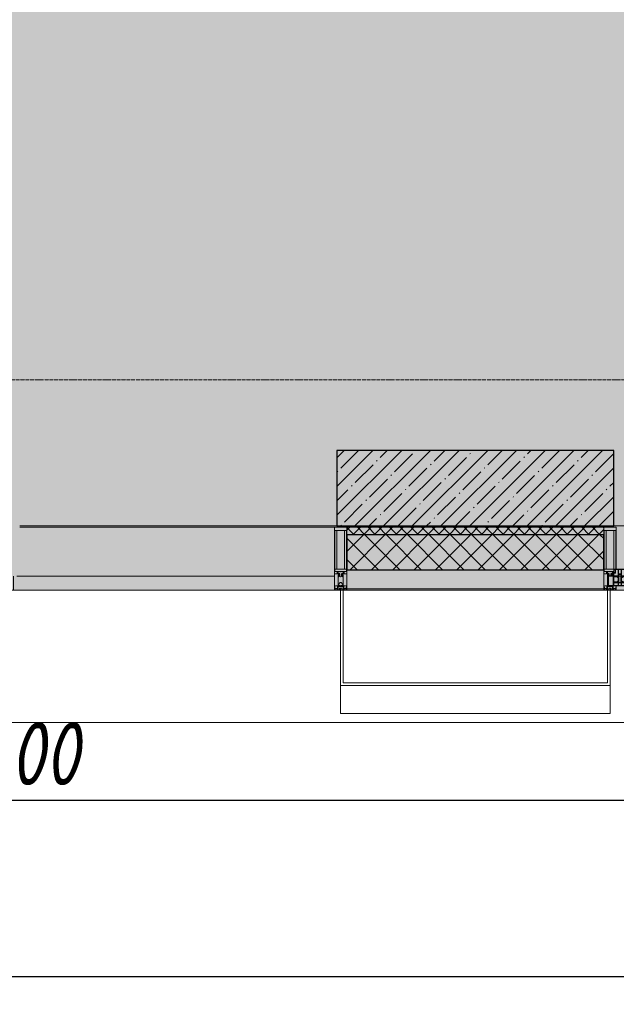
# Model space of a CAD drawing. Header units: millimetres. Extents: x -88210283 to 7466349, y -86687 to 22351.
# Tile 43 of 256: x 65368 to 67738, y -51379 to -47468. Entities that reach past the tile are written whole.
import ezdxf

# ---------------------------------------------------------------- set-up
doc = ezdxf.new("R2010")
doc.units = ezdxf.units.MM
doc.linetypes.add('-D1-02х01', pattern=[3, 2, -1])
doc.linetypes.add('-D1d1-15x02', pattern=[19, 15, -2, 0, -2])
doc.layers.get('Defpoints').update_dxf_attribs({"color": 31})
for name, color, linetype, lineweight in [('_0', 7, 'Continuous', 13), ('A-200-M_WALL', 7, 'Continuous', 5), ('A-200-M_WALL_PAT', 7, 'Continuous', 5), ('A-214-M_CURT_WALL', 7, 'Continuous', 5), ('A-215-M_CURT_PANEL', 7, 'Continuous', 5), ('A-230-M_FLOOR', 7, 'Continuous', 5), ('A-280-M_COLUMN', 7, 'Continuous', 5), ('A-314-M_WINDOW', 7, 'Continuous', 5), ('S-280-M_COLUMN', 7, 'Continuous', 5), ('Z-060-M_DETAIL', 7, 'Continuous', 5), ('Ограждение', 7, 'Continuous', 5), ('Оси', 7, 'Continuous', 5), ('Поручни', 7, 'Continuous', 5)]:
    doc.layers.add(name, color=color, linetype=linetype, lineweight=lineweight)
doc.styles.add('fl_iso paper', font='isocpeur.ttf', dxfattribs={"width": 0.8, "oblique": 10})
doc.dimstyles.new('In tre 1_100', dxfattribs={"dimscale": 100, "dimtxt": 2.5, "dimasz": 2, "dimexe": 1, "dimexo": 0.7, "dimgap": 0.6, "dimtad": 1, "dimdec": 0, "dimrnd": 5, "dimzin": 0, "dimdsep": 46, "dimtxsty": 'fl_iso paper', "dimblk": 'ARCHTICK', "dimcen": 0, "dimdle": 1, "dimadec": 0, "dimazin": 0, "dimtfac": 1, "dimtdec": 0, "dimtofl": 0, "dimtmove": 1, "dimatfit": 3, "dimldrblk": 'DOT', "dimfxl": 40, "dimtfillclr": 256, "dimtolj": 1, "dimtzin": 0, "dimarcsym": 1})

# ---------------------------------------------------------------- blocks, each defined once
blk = doc.blocks.new('A_PAN_Створка - 383мм-V2-50_AS_Plan_15')
at = {"layer": 'A-215-M_CURT_PANEL'}
h = blk.add_hatch(dxfattribs=at)
h.set_pattern_fill('FP_4', color=256, style=0, pattern_type=2)
h.set_pattern_definition([(225, (31700, -754.981), (14.142136, -14.142136), []), (315, (31700, -754.981), (14.142136, 14.142136), [])])
h.paths.add_polyline_path([(-54.5, -31.8), (-54.9, -34.1), (-57.2, -36.4), (-57.2, -60.8), (-54.6, -63.4), (-53.6, -82.7), (54.6, -81.8), (54.6, -63.4), (57.2, -60.8), (57.2, -36.4), (54.9, -34.1), (54.5, -31.8)])
at = {"layer": 'A-314-M_WINDOW'}
for p, q in [((-67.9, -17), (-171, -17)), ((-171, -17), (-171, -57)), ((-171, -18.5), (-153.5, -18.5)), ((-153.5, -18.5), (-152, -20)), ((-152, -20), (-152, -73.5)), ((-150.5, -17), (-150.5, -29.4)), ((-132.4, -18.6), (-150.5, -18.6)), ((-150.5, -29.4), (-132.4, -29.4)), ((-150.5, -33.6), (-150.5, -68)), ((-136.3, -33.6), (-150.5, -33.6)), ((-137.2, -31), (-135.8, -35)), ((-132.5, -31), (-137.2, -31)), ((-132.1, -36.8), (-135.8, -35)), ((-132.5, -31.9), (-133.4, -33.7)), ((-133.4, -33.7), (-130.1, -35.3)), ((-132.5, -31.9), (-132.5, -31)), ((-132.4, -29.4), (-132.4, -18.6)), ((-132.1, -49), (-132.1, -36.8)), ((-131, -18.2), (-131, -29.5)), ((-120.8, -18.2), (-131, -18.2)), ((-131, -29.5), (-120.8, -29.5)), ((-131, -30.9), (-131, -33)), ((-120.8, -30.9), (-131, -30.9)), ((-129.4, -34.6), (-131, -33)), ((-130.1, -35.3), (-129.4, -34.6)), ((-130.1, -35.3), (-130.1, -50.4)), ((-122.4, -34.6), (-120.8, -33)), ((-121.7, -35.3), (-122.4, -34.6)), ((-118.4, -33.7), (-121.7, -35.3)), ((-121.7, -35.3), (-121.7, -50.4)), ((-120.8, -18.2), (-120.8, -29.5)), ((-120.8, -30.9), (-120.8, -33)), ((-119.7, -36.8), (-115.9, -35)), ((-119.7, -49), (-119.7, -36.8)), ((-119.3, -18.6), (-92.5, -18.6)), ((-119.3, -29.4), (-119.3, -18.6)), ((-92.5, -29.4), (-119.3, -29.4)), ((-119.3, -31), (-114.6, -31)), ((-119.3, -31.9), (-119.3, -31)), ((-119.3, -31.9), (-118.4, -33.7)), ((-114.6, -31), (-115.9, -35)), ((-94.1, -33.5), (-115.4, -33.5)), ((-89.9, -35.1), (-94.1, -33.5)), ((-92.5, -18.6), (-92.5, -29.4)), ((-90.8, -18.5), (-90.8, -29.4)), ((-87.3, -18.5), (-90.8, -18.5)), ((-90.8, -29.4), (-85.9, -29.4)), ((-89.9, -32.5), (-89.9, -35.1)), ((-85.9, -32.5), (-89.9, -32.5)), ((-89.9, -35.1), (-89.9, -50.9)), ((-87.3, -20.4), (-87.3, -18.5)), ((-87.3, -20.4), (-87.3, -21.9)), ((-84.8, -20.4), (-87.3, -20.4)), ((-87.3, -21.9), (-85.9, -21.9)), ((-85.9, -18.2), (-85.9, -20.4)), ((-75.9, -18.2), (-85.9, -18.2)), ((-85.9, -21.9), (-85.9, -29.4)), ((-85.9, -29.4), (-85.9, -32.5)), ((-83.4, -20.4), (-84.8, -20.4)), ((-70, -33.8), (-83.4, -20.4)), ((-78, -84), (-78, -23.5)), ((-78, -23.5), (-67.9, -23.5)), ((-78, -36.8), (-70, -36.8)), ((-78, -45.6), (-78, -36.8)), ((-75.9, -21.5), (-75.9, -18.2)), ((-75.9, -21.5), (-75.9, -23.5)), ((-74.9, -21.5), (-75.9, -21.5)), ((-75.9, -23.5), (-73, -23.5)), ((-74.9, -17.9), (-74.9, -21.5)), ((-68.9, -17.9), (-74.9, -17.9)), ((-67.2, -29.3), (-73, -23.5)), ((-61.4, -23.5), (-70, -32.1)), ((-70, -32.1), (-70, -62.5)), ((-70, -36.8), (-70, -33.8)), ((-68.9, -21.5), (-68.9, -17.9)), ((-67.9, -21.5), (-68.9, -21.5)), ((67.9, -17), (-67.9, -17)), ((-61.4, -23.5), (-67.9, -17)), ((-67.9, -17), (-67.9, -23.5)), ((-67.9, -17), (67.9, -17)), ((-67.9, -21.5), (-67.9, -23.5)), ((-67.9, -23.5), (-64.6, -26.8)), ((-67.9, -23.5), (-64.6, -26.8)), ((-64.6, -26.8), (-67.2, -29.3)), ((-64.6, -26.8), (-61.4, -23.5)), ((61.4, -23.5), (-61.4, -23.5)), ((67.9, -17), (61.4, -23.5)), ((70, -32.1), (61.4, -23.5)), ((61.4, -23.5), (64.6, -26.8)), ((67.9, -23.5), (64.6, -26.8)), ((64.6, -26.8), (67.9, -23.5)), ((64.6, -26.8), (67.2, -29.3)), ((67.2, -29.3), (73, -23.5)), ((67.9, -23.5), (67.9, -17)), ((171, -17), (67.9, -17)), ((67.9, -21.5), (67.9, -23.5)), ((67.9, -21.5), (68.9, -21.5)), ((67.9, -23.5), (78, -23.5)), ((68.9, -17.9), (74.9, -17.9)), ((68.9, -21.5), (68.9, -17.9)), ((70, -33.8), (83.4, -20.4)), ((70, -62.5), (70, -32.1)), ((70, -36.8), (70, -33.8)), ((78, -36.8), (70, -36.8)), ((75.9, -23.5), (73, -23.5)), ((74.9, -17.9), (74.9, -21.5)), ((74.9, -21.5), (75.9, -21.5)), ((75.9, -18.2), (85.9, -18.2)), ((75.9, -21.5), (75.9, -18.2)), ((75.9, -21.5), (75.9, -23.5)), ((78, -23.5), (78, -84)), ((78, -45.6), (78, -36.8)), ((83.4, -20.4), (84.8, -20.4)), ((84.8, -20.4), (87.3, -20.4)), ((85.9, -18.2), (85.9, -20.4)), ((85.9, -21.9), (85.9, -29.4)), ((87.3, -21.9), (85.9, -21.9)), ((85.9, -29.4), (85.9, -32.5)), ((90.8, -29.4), (85.9, -29.4)), ((85.9, -32.5), (89.9, -32.5)), ((87.3, -18.5), (90.8, -18.5)), ((87.3, -20.4), (87.3, -18.5)), ((87.3, -20.4), (87.3, -21.9)), ((89.9, -32.5), (89.9, -35.1)), ((89.9, -35.1), (94.1, -33.5)), ((89.9, -35.1), (89.9, -50.9)), ((90.8, -18.5), (90.8, -29.4)), ((92.5, -18.6), (92.5, -29.4)), ((119.3, -18.6), (92.5, -18.6)), ((92.5, -29.4), (119.3, -29.4)), ((94.1, -33.5), (115.4, -33.5)), ((114.6, -31), (115.9, -35)), ((119.3, -31), (114.6, -31)), ((119.7, -36.8), (115.9, -35)), ((119.3, -31.9), (118.4, -33.7)), ((118.4, -33.7), (121.7, -35.3)), ((119.3, -29.4), (119.3, -18.6)), ((119.3, -31.9), (119.3, -31)), ((119.7, -49), (119.7, -36.8)), ((120.8, -18.2), (120.8, -29.5)), ((120.8, -18.2), (131, -18.2)), ((131, -29.5), (120.8, -29.5)), ((120.8, -30.9), (120.8, -33)), ((120.8, -30.9), (131, -30.9)), ((122.4, -34.6), (120.8, -33)), ((121.7, -35.3), (122.4, -34.6)), ((121.7, -35.3), (121.7, -50.4)), ((129.4, -34.6), (131, -33)), ((130.1, -35.3), (129.4, -34.6)), ((133.4, -33.7), (130.1, -35.3)), ((130.1, -35.3), (130.1, -50.4)), ((131, -18.2), (131, -29.5)), ((131, -30.9), (131, -33)), ((132.1, -36.8), (135.8, -35)), ((132.1, -49), (132.1, -36.8)), ((132.4, -18.6), (150.5, -18.6)), ((132.4, -29.4), (132.4, -18.6)), ((150.5, -29.4), (132.4, -29.4)), ((132.5, -31), (137.2, -31)), ((132.5, -31.9), (132.5, -31)), ((132.5, -31.9), (133.4, -33.7)), ((137.2, -31), (135.8, -35)), ((136.3, -33.6), (150.5, -33.6)), ((150.5, -17), (150.5, -29.4)), ((150.5, -33.6), (150.5, -68)), ((153.5, -18.5), (152, -20)), ((152, -20), (152, -73.5)), ((171, -18.5), (153.5, -18.5)), ((171, -57), (171, -17)), ((-171, -55.5), (-152, -55.5)), ((-171, -57), (-156, -57)), ((-153, -60), (-153, -73.5)), ((-153, -73.5), (-150, -73.5)), ((-136.4, -52.4), (-150.5, -52.4)), ((-150.5, -56.6), (-132.4, -56.6)), ((-150.5, -68), (-143.5, -68)), ((-150.5, -69.5), (-150.5, -73.5)), ((-145, -69.5), (-150.5, -69.5)), ((-150, -73.5), (-150, -84)), ((-145, -69.5), (-145, -79.5)), ((-143.5, -68), (-143.5, -81)), ((-137.2, -54.8), (-135.8, -50.8)), ((-132.5, -54.8), (-137.2, -54.8)), ((-132.1, -49), (-135.8, -50.8)), ((-133.4, -52), (-130.1, -50.4)), ((-132.5, -53.8), (-133.4, -52)), ((-132.5, -53.8), (-132.5, -54.8)), ((-132.4, -56.6), (-132.4, -82.5)), ((-129.4, -51.1), (-131, -52.7)), ((-131, -55.1), (-131, -52.7)), ((-120.8, -55.1), (-131, -55.1)), ((-131, -56.5), (-131, -62.6)), ((-131, -56.5), (-120.8, -56.5)), ((-120.8, -62.6), (-131, -62.6)), ((-131, -64.6), (-120.8, -64.6)), ((-131, -82.5), (-131, -64.6)), ((-130.1, -50.4), (-129.4, -51.1)), ((-121.7, -50.4), (-122.4, -51.1)), ((-122.4, -51.1), (-120.8, -52.7)), ((-118.4, -52), (-121.7, -50.4)), ((-120.8, -55.1), (-120.8, -52.7)), ((-120.8, -56.5), (-120.8, -62.6)), ((-120.8, -82.5), (-120.8, -64.6)), ((-119.7, -49), (-115.9, -50.8)), ((-119.3, -53.8), (-118.4, -52)), ((-119.3, -53.8), (-119.3, -54.8)), ((-119.3, -54.8), (-114.6, -54.8)), ((-119.3, -56.6), (-119.3, -82.5)), ((-92.5, -56.6), (-119.3, -56.6)), ((-114.6, -54.8), (-115.9, -50.8)), ((-94.1, -52.5), (-115.3, -52.5)), ((-89.9, -50.9), (-94.1, -52.5)), ((-92.5, -56.6), (-92.5, -82.5)), ((-90.8, -56.6), (-85.9, -56.6)), ((-90.8, -62.7), (-90.8, -56.6)), ((-80.4, -62.7), (-90.8, -62.7)), ((-90.8, -64.6), (-90.8, -82.5)), ((-80.1, -64.6), (-90.8, -64.6)), ((-89.9, -52.2), (-89.9, -50.9)), ((-89.9, -52.2), (-88.6, -53.5)), ((-85.9, -53.5), (-88.6, -53.5)), ((-85.9, -53.5), (-78, -45.6)), ((-85.9, -56.6), (-85.9, -53.5)), ((-80.4, -61.1), (-80.4, -62.7)), ((-78, -61.1), (-80.4, -61.1)), ((-80.1, -66.1), (-80.1, -64.6)), ((-78, -66.1), (-80.1, -66.1)), ((-78, -66.1), (-78, -61.1)), ((-70, -62.5), (-73.9, -62.5)), ((-73.9, -62.5), (-73.9, -87.5)), ((73.9, -62.5), (70, -62.5)), ((73.9, -87.5), (73.9, -62.5)), ((85.9, -53.5), (78, -45.6)), ((78, -61.1), (80.4, -61.1)), ((78, -66.1), (78, -61.1)), ((78, -66.1), (80.1, -66.1)), ((80.1, -64.6), (90.8, -64.6)), ((80.1, -66.1), (80.1, -64.6)), ((80.4, -61.1), (80.4, -62.7)), ((80.4, -62.7), (90.8, -62.7)), ((85.9, -53.5), (88.6, -53.5)), ((85.9, -56.6), (85.9, -53.5)), ((90.8, -56.6), (85.9, -56.6)), ((89.9, -52.2), (88.6, -53.5)), ((89.9, -50.9), (94.1, -52.5)), ((89.9, -52.2), (89.9, -50.9)), ((90.8, -62.7), (90.8, -56.6)), ((90.8, -64.6), (90.8, -82.5)), ((92.5, -56.6), (119.3, -56.6)), ((92.5, -56.6), (92.5, -82.5)), ((94.1, -52.5), (115.3, -52.5)), ((114.6, -54.8), (115.9, -50.8)), ((119.3, -54.8), (114.6, -54.8)), ((119.7, -49), (115.9, -50.8)), ((118.4, -52), (121.7, -50.4)), ((119.3, -53.8), (118.4, -52)), ((119.3, -53.8), (119.3, -54.8)), ((119.3, -56.6), (119.3, -82.5)), ((122.4, -51.1), (120.8, -52.7)), ((120.8, -55.1), (120.8, -52.7)), ((120.8, -55.1), (131, -55.1)), ((120.8, -56.5), (120.8, -62.6)), ((131, -56.5), (120.8, -56.5)), ((120.8, -62.6), (131, -62.6)), ((120.8, -82.5), (120.8, -64.6)), ((131, -64.6), (120.8, -64.6)), ((121.7, -50.4), (122.4, -51.1)), ((130.1, -50.4), (129.4, -51.1)), ((129.4, -51.1), (131, -52.7)), ((133.4, -52), (130.1, -50.4)), ((131, -55.1), (131, -52.7)), ((131, -56.5), (131, -62.6)), ((131, -82.5), (131, -64.6)), ((132.1, -49), (135.8, -50.8)), ((150.5, -56.6), (132.4, -56.6)), ((132.4, -56.6), (132.4, -82.5)), ((132.5, -53.8), (133.4, -52)), ((132.5, -53.8), (132.5, -54.8)), ((132.5, -54.8), (137.2, -54.8)), ((137.2, -54.8), (135.8, -50.8)), ((136.4, -52.4), (150.5, -52.4)), ((143.5, -68), (143.5, -81)), ((150.5, -68), (143.5, -68)), ((145, -69.5), (150.5, -69.5)), ((145, -69.5), (145, -79.5)), ((150, -84), (150, -73.5)), ((150, -73.5), (153, -73.5)), ((150.5, -69.5), (150.5, -73.5)), ((171, -55.5), (152, -55.5)), ((153, -73.5), (153, -60)), ((156, -57), (171, -57)), ((-150, -84), (-78, -84)), ((-148.5, -81), (-148.5, -82.5)), ((-143.5, -81), (-148.5, -81)), ((-148.5, -82.5), (-132.4, -82.5)), ((-131, -82.5), (-120.8, -82.5)), ((-119.3, -82.5), (-92.5, -82.5)), ((-73.9, -87.5), (-91.5, -87.5)), ((-91.5, -87.5), (-91.5, -92)), ((-91.5, -92), (91.5, -92)), ((-90.8, -82.5), (-79.5, -82.5)), ((-78, -84), (-85, -84)), ((-85, -84), (-85, -87.5)), ((-85, -87.5), (-78, -87.5)), ((-79.5, -80.6), (-78, -80.6)), ((-79.5, -82.5), (-79.5, -80.6)), ((-78, -87.5), (-78, -84)), ((-78, -84), (-73.9, -84)), ((73.9, -84), (78, -84)), ((91.5, -87.5), (73.9, -87.5)), ((79.5, -80.6), (78, -80.6)), ((78, -87.5), (78, -84)), ((78, -84), (85, -84)), ((78, -84), (150, -84)), ((85, -87.5), (78, -87.5)), ((79.5, -82.5), (79.5, -80.6)), ((90.8, -82.5), (79.5, -82.5)), ((85, -84), (85, -87.5)), ((91.5, -92), (91.5, -87.5)), ((119.3, -82.5), (92.5, -82.5)), ((131, -82.5), (120.8, -82.5)), ((148.5, -82.5), (132.4, -82.5)), ((143.5, -81), (148.5, -81)), ((148.5, -81), (148.5, -82.5))]:
    blk.add_line(p, q, dxfattribs=at)
for centre, start, end in [((-156, -60), 0, 90), ((156, -60), 90, 180)]:
    blk.add_arc(centre, 3, start, end, dxfattribs=at)
at = {"layer": 'A-314-M_WINDOW', "linetype": '-D1-02х01'}
blk.add_arc((91.4, -87.5), 183, 181.4091, 271.1445, dxfattribs=at)
at = {"layer": 'Z-060-M_DETAIL'}
for p, q in [((-70, -32.1), (-61.4, -23.5)), ((-70, -62.5), (-70, -32.1)), ((-67.8, -38.3), (-65.7, -37.4)), ((-67.8, -55.7), (-67.8, -38.3)), ((-65.7, -37.4), (-60.8, -34.7)), ((61.4, -23.5), (-61.4, -23.5)), ((-60.8, -34.7), (-57.3, -35.9)), ((-55.2, -33.8), (-57.3, -35.9)), ((-54.9, -34.1), (-57.2, -36.4)), ((-57.2, -36.4), (-57.2, -60.8)), ((-55.2, -33.8), (-54.8, -31.5)), ((-54.9, -25.8), (-53.9, -24.8)), ((-54.9, -29.5), (-54.9, -25.8)), ((-53.9, -30.5), (-54.9, -29.5)), ((-54.5, -31.8), (-54.9, -34.1)), ((0, -31.5), (-54.8, -31.5)), ((54.5, -31.8), (-54.5, -31.8)), ((-53.9, -24.8), (53.9, -24.8)), ((53.9, -30.5), (-53.9, -30.5)), ((0, -31.5), (54.8, -31.5)), ((54.9, -25.8), (53.9, -24.8)), ((53.9, -30.5), (54.9, -29.5)), ((54.9, -34.1), (54.5, -31.8)), ((55.2, -33.8), (54.8, -31.5)), ((54.9, -29.5), (54.9, -25.8)), ((57.2, -36.4), (54.9, -34.1)), ((55.2, -33.8), (57.3, -35.9)), ((57.2, -60.8), (57.2, -36.4)), ((60.8, -34.7), (57.3, -35.9)), ((65.7, -37.4), (60.8, -34.7)), ((70, -32.1), (61.4, -23.5)), ((67.8, -38.3), (65.7, -37.4)), ((67.8, -55.7), (67.8, -38.3)), ((70, -62.5), (70, -32.1)), ((-73.9, -62.5), (-70, -62.5)), ((-73.9, -87.5), (-73.9, -62.5)), ((-69.4, -66.5), (-73.9, -66.5)), ((-69.4, -81.5), (-69.4, -66.5)), ((-61.7, -62.5), (-67.9, -62.5)), ((-67.9, -62.5), (-67.9, -89.3)), ((-66, -56.5), (-67.8, -55.7)), ((-66, -56.5), (-62, -59.1)), ((-62, -59.1), (-60.7, -61)), ((-61.7, -64.9), (-61.7, -62.5)), ((-60.1, -67.7), (-61.7, -64.9)), ((-60.7, -61), (-57.4, -61)), ((-56.4, -67.7), (-60.1, -67.7)), ((-57.4, -61), (-54.9, -63.5)), ((-57.2, -60.8), (-54.6, -63.4)), ((-56.4, -89.4), (-56.4, -67.7)), ((-54.9, -63.5), (-54.9, -81.9)), ((-54.6, -63.4), (-54.6, -81.8)), ((54.6, -63.4), (57.2, -60.8)), ((54.6, -81.8), (54.6, -63.4)), ((57.4, -61), (54.9, -63.5)), ((54.9, -63.5), (54.9, -81.9)), ((56.4, -67.7), (60.1, -67.7)), ((56.4, -89.4), (56.4, -67.7)), ((60.7, -61), (57.4, -61)), ((60.1, -67.7), (61.7, -64.9)), ((62, -59.1), (60.7, -61)), ((61.7, -62.5), (67.9, -62.5)), ((61.7, -64.9), (61.7, -62.5)), ((66, -56.5), (62, -59.1)), ((66, -56.5), (67.8, -55.7)), ((67.9, -62.5), (67.9, -89.3)), ((69.4, -66.5), (73.9, -66.5)), ((69.4, -81.5), (69.4, -66.5)), ((73.9, -62.5), (70, -62.5)), ((73.9, -87.5), (73.9, -62.5)), ((-91.5, -87.5), (-73.9, -87.5)), ((-91.5, -92), (-91.5, -87.5)), ((-91.5, -92), (91.5, -92)), ((-83.4, -90.3), (-83.4, -87.5)), ((-83.4, -90.3), (-69.4, -90.3)), ((-73.9, -81.5), (-69.4, -81.5)), ((-69.4, -85.5), (-73.9, -85.5)), ((-69.4, -90.3), (-69.4, -85.5)), ((-67.9, -89.3), (-66.9, -90.3)), ((-66.9, -90.3), (-57.4, -90.3)), ((-57.4, -90.3), (-56.4, -89.4)), ((-54.9, -81.9), (-53.8, -83)), ((-54.9, -85.6), (-53.9, -84.6)), ((-54.9, -89.3), (-54.9, -85.6)), ((-53.9, -90.3), (-54.9, -89.3)), ((-54.6, -81.8), (-53.6, -82.7)), ((-53.9, -84.6), (53.9, -84.6)), ((53.9, -90.3), (-53.9, -90.3)), ((53.8, -83), (-53.8, -83)), ((-53.6, -82.7), (53.6, -82.7)), ((53.6, -82.7), (54.6, -81.8)), ((54.9, -81.9), (53.8, -83)), ((54.9, -85.6), (53.9, -84.6)), ((53.9, -90.3), (54.9, -89.3)), ((54.9, -89.3), (54.9, -85.6)), ((57.4, -90.3), (56.4, -89.4)), ((66.9, -90.3), (57.4, -90.3)), ((67.9, -89.3), (66.9, -90.3)), ((73.9, -81.5), (69.4, -81.5)), ((69.4, -85.5), (73.9, -85.5)), ((69.4, -90.3), (69.4, -85.5)), ((83.4, -90.3), (69.4, -90.3)), ((91.5, -87.5), (73.9, -87.5)), ((83.4, -90.3), (83.4, -87.5)), ((91.5, -92), (91.5, -87.5))]:
    blk.add_line(p, q, dxfattribs=at)
at = {"layer": 'Z-060-M_DETAIL', "color": 9, "true_color": 0xc8c8c8}
for p, q in [((39.7, -109), (31.1, -117.6)), ((70.1, -109), (39.7, -109)), ((45, -113.3), (42.3, -118.2)), ((45.9, -111.2), (45, -113.3)), ((63.3, -111.2), (45.9, -111.2)), ((64.1, -113), (63.3, -111.2)), ((64.1, -113), (66.7, -117)), ((66.7, -117), (68.6, -118.3)), ((70.1, -105.1), (70.1, -109)), ((95.1, -105.1), (70.1, -105.1)), ((74.1, -109.6), (74.1, -105.1)), ((89.1, -109.6), (74.1, -109.6)), ((89.1, -105.1), (89.1, -109.6)), ((93.1, -109.6), (93.1, -105.1)), ((97.9, -109.6), (93.1, -109.6)), ((95.1, -87.5), (95.1, -105.1)), ((99.6, -87.5), (95.1, -87.5)), ((97.9, -95.6), (95.1, -95.6)), ((97.9, -95.6), (97.9, -109.6)), ((99.6, -270.5), (99.6, -87.5)), ((31.1, -117.6), (31.1, -240.4)), ((41.4, -123.8), (39.1, -124.2)), ((39.1, -179), (39.1, -124.2)), ((41.4, -123.8), (43.5, -121.7)), ((42.3, -118.2), (43.5, -121.7)), ((68.6, -118.3), (68.6, -121.6)), ((68.6, -121.6), (71.1, -124.1)), ((71.1, -124.1), (89.5, -124.1)), ((89.5, -124.1), (90.6, -125.2)), ((90.6, -125.2), (90.6, -232.8)), ((39.1, -179), (39.1, -233.8)), ((41.4, -234.2), (39.1, -233.8)), ((41.4, -234.2), (43.5, -236.3)), ((68.6, -236.4), (71.1, -233.9)), ((71.1, -233.9), (89.5, -233.9)), ((89.5, -233.9), (90.6, -232.8)), ((39.7, -249), (31.1, -240.4)), ((70.1, -249), (39.7, -249)), ((42.3, -239.8), (43.5, -236.3)), ((45, -244.7), (42.3, -239.8)), ((45.9, -246.8), (45, -244.7)), ((63.3, -246.8), (45.9, -246.8)), ((64.1, -245), (63.3, -246.8)), ((64.1, -245), (66.7, -241)), ((66.7, -241), (68.6, -239.7)), ((68.6, -239.7), (68.6, -236.4)), ((70.1, -252.9), (70.1, -249)), ((95.1, -252.9), (70.1, -252.9)), ((74.1, -248.4), (74.1, -252.9)), ((89.1, -248.4), (74.1, -248.4)), ((89.1, -252.9), (89.1, -248.4)), ((93.1, -248.4), (93.1, -252.9)), ((97.9, -248.4), (93.1, -248.4)), ((95.1, -270.5), (95.1, -252.9)), ((97.9, -262.4), (95.1, -262.4)), ((99.6, -270.5), (95.1, -270.5)), ((97.9, -262.4), (97.9, -248.4))]:
    blk.add_line(p, q, dxfattribs=at)
blk = doc.blocks.new('Rectangular Mullion - 50Wx250H-2623690-50_AS_Plan_15')
at = {"layer": 'Z-060-M_DETAIL'}
for p, q in [((-25, 65.2), (-25, 250)), ((-25, 250), (0, 250)), ((-23, 237.3), (0, 237.3)), ((-23, 237.3), (-23, 73.6)), ((-14.9, 84), (-14.9, 237.3)), ((25, 250), (0, 250)), ((23, 237.3), (0, 237.3)), ((14.9, 84), (14.9, 237.3)), ((23, 237.3), (23, 84)), ((25, 84), (25, 250)), ((0, 84), (-23, 84)), ((0, 84), (15, 84)), ((-14, 65.2), (-25, 65.2)), ((-0.5, 73.6), (-23, 73.6)), ((-14, 71.3), (-14, 65.2)), ((-10, 71.3), (-14, 71.3)), ((-10, 53), (-10, 71.3)), ((-8.7, 53), (-10, 53)), ((-10, 53), (-10, 17)), ((-8.7, 53), (-7, 54.7)), ((-7, 65.2), (-5.9, 67.3)), ((-7, 65.2), (-7, 54.7)), ((-4.1, 67.3), (-5.9, 67.3)), ((-4.1, 67.3), (-2.9, 65.1)), ((-2.9, 65.1), (-2.9, 57)), ((0.5, 73.6), (15, 73.6)), ((4.1, 67.3), (2.9, 65.1)), ((2.9, 65.1), (2.9, 57)), ((4.1, 67.3), (5.9, 67.3)), ((7, 65.2), (5.9, 67.3)), ((7, 65.2), (7, 57)), ((10, 71.3), (12, 71.3)), ((10, 57.4), (10, 71.3)), ((-23.8, 14.6), (-25, 14.2)), ((-25, 0), (-25, 14.2)), ((-22.3, 17), (-23.8, 17)), ((-23.8, 17), (-23.8, 14.6)), ((-22.5, 10.6), (-23.8, 14.6)), ((-22.5, 10.6), (-23.7, 9.9)), ((-23.7, 1.3), (-23.7, 9.9)), ((-23.7, 1.3), (-11.8, 1.3)), ((-23.2, 10.2), (-22.5, 8)), ((-22.5, 8), (-22.5, 4.5)), ((-21.3, 4.5), (-22.5, 4.5)), ((-22.3, 17), (-22.3, 16)), ((-22.3, 16), (-21.3, 16)), ((-19, 17.6), (-21.3, 16)), ((-21.3, 4.5), (-21.3, 6.5)), ((-21.3, 6.5), (-14.2, 6.5)), ((-18.4, 16.6), (-19, 17.6)), ((-7.4, 16.6), (-18.4, 16.6)), ((-14.2, 6.5), (-14.2, 4.5)), ((-13.2, 4.5), (-14.2, 4.5)), ((-13.2, 4.5), (-12.2, 7.2)), ((-12.7, 7.6), (-11.3, 11.4)), ((-12.7, 7.6), (-11.8, 6.9)), ((-12.2, 9), (-12.2, 14.8)), ((-12.2, 14.8), (0, 14.8)), ((-11.8, 1.3), (-11.8, 6.9)), ((-10.5, 11.2), (-11.3, 11.4)), ((-10.5, 1.5), (-10.5, 11.2)), ((-4.8, 1.5), (-10.5, 1.5)), ((-10, 17), (-7.5, 17)), ((-8.5, 23), (-6, 25.5)), ((-8.5, 18.5), (-8.5, 23)), ((-7.5, 18.5), (-8.5, 18.5)), ((-7.5, 17), (-7.5, 18.5)), ((-7.4, 18), (-7.4, 16.6)), ((-6, 18), (-7.4, 18)), ((0, 8), (-4.8, 8)), ((-4.8, 1.5), (-4.8, 8)), ((-2.6, 16.8), (0, 16.8)), ((2.6, 16.8), (0, 16.8)), ((0, 14.8), (0, 16.8)), ((0, 14.8), (0, 16.8)), ((12.2, 14.8), (0, 14.8)), ((0, 0), (0, 8)), ((0, 8), (4.8, 8)), ((0, 0), (0, 8)), ((4.8, 1.5), (4.8, 8)), ((4.8, 1.5), (10.5, 1.5)), ((7.4, 16.6), (18.4, 16.6)), ((10.5, 11.2), (11.3, 11.4)), ((10.5, 1.5), (10.5, 11.2)), ((12.7, 7.6), (11.3, 11.4)), ((12.7, 7.6), (11.8, 6.9)), ((11.8, 1.3), (11.8, 6.9)), ((23.7, 1.3), (11.8, 1.3)), ((12.2, 9), (12.2, 14.8)), ((13.2, 4.5), (12.2, 7.2)), ((13.2, 4.5), (14.2, 4.5)), ((21.3, 6.5), (14.2, 6.5)), ((14.2, 6.5), (14.2, 4.5)), ((19.9, 17), (21.3, 16)), ((22.3, 16), (21.3, 16)), ((21.3, 4.5), (21.3, 6.5)), ((21.3, 4.5), (22.5, 4.5)), ((22.3, 17), (22.3, 16)), ((22.5, 10.6), (23.8, 14.6)), ((22.5, 10.6), (23.7, 9.9)), ((23.2, 10.2), (22.5, 8)), ((22.5, 8), (22.5, 4.5)), ((23.7, 1.3), (23.7, 9.9)), ((23.8, 17), (23.8, 14.6)), ((23.8, 14.6), (25, 14.2)), ((25, 0), (25, 14.2)), ((-25, 0), (0, 0)), ((25, 0), (0, 0))]:
    blk.add_line(p, q, dxfattribs=at)
for centre, start, end in [((-0.5, 73.1), 360, 90), ((0.5, 73.1), 90, 180)]:
    blk.add_arc(centre, 0.5, start, end, dxfattribs=at)
blk = doc.blocks.new('Rectangular Mullion - R_StandardFrame_50Wx250H-4298508-50_AS_Plan_15')
at = {"layer": 'A-214-M_CURT_WALL', "lineweight": 9}
for p, q in [((-25, -250), (-25, 0)), ((-25, 0), (25, 0)), ((25, 0), (25, -17)), ((25, -84), (25, -250)), ((25, -250), (-25, -250))]:
    blk.add_line(p, q, dxfattribs=at)
blk = doc.blocks.new('System Panel - A_PAN_Glass-4298825-50_AS_Plan_15')
at = {"layer": 'A-215-M_CURT_PANEL'}
for p, q in [((-637.5, 55), (-637.5, 0)), ((637.5, 55), (-623.5, 55)), ((637.5, 0), (637.5, 55)), ((-637.5, 0), (637.5, 0))]:
    blk.add_line(p, q, dxfattribs=at)
blk = doc.blocks.new('Rectangular Mullion - R_StandardFrame_50Wx250H-3518845-50_AS_Plan_15')
at = {"layer": 'A-214-M_CURT_WALL'}
blk.add_line((30440, -505), (29190, -505), dxfattribs=at)
blk = doc.blocks.new('Rectangular Mullion - 50Wx250H-V6-50_AS_Plan_15')
at = {"layer": 'Z-060-M_DETAIL'}
for p, q in [((-25, 65.2), (-25, 250)), ((-25, 250), (0, 250)), ((-23, 237.3), (0, 237.3)), ((-23, 237.3), (-23, 73.6)), ((-14.9, 84), (-14.9, 237.3)), ((25, 250), (0, 250)), ((23, 237.3), (0, 237.3)), ((14.9, 84), (14.9, 237.3)), ((23, 237.3), (23, 73.6)), ((25, 65.2), (25, 250)), ((0, 84), (-23, 84)), ((0, 84), (23, 84)), ((-14, 65.2), (-25, 65.2)), ((-0.5, 73.6), (-23, 73.6)), ((-14, 71.3), (-14, 65.2)), ((-10, 71.3), (-14, 71.3)), ((-10, 53), (-10, 71.3)), ((-8.7, 53), (-10, 53)), ((-10, 53), (-10, 17)), ((-8.7, 53), (-7, 54.7)), ((-7, 65.2), (-5.9, 67.3)), ((-7, 65.2), (-7, 54.7)), ((-4.1, 67.3), (-5.9, 67.3)), ((-4.1, 67.3), (-2.9, 65.1)), ((-2.9, 65.1), (-2.9, 54.6)), ((-1.3, 53), (-2.9, 54.6)), ((0, 53), (-1.3, 53)), ((0, 53), (1.3, 53)), ((0.5, 73.6), (23, 73.6)), ((1.3, 53), (2.9, 54.6)), ((4.1, 67.3), (2.9, 65.1)), ((2.9, 65.1), (2.9, 54.6)), ((4.1, 67.3), (5.9, 67.3)), ((7, 65.2), (5.9, 67.3)), ((7, 65.2), (7, 54.7)), ((8.7, 53), (7, 54.7)), ((8.7, 53), (10, 53)), ((10, 71.3), (14, 71.3)), ((10, 53), (10, 71.3)), ((10, 53), (10, 17)), ((14, 71.3), (14, 65.2)), ((14, 65.2), (25, 65.2)), ((-23.8, 14.6), (-25, 14.2)), ((-25, 0), (-25, 14.2)), ((-22.3, 17), (-23.8, 17)), ((-23.8, 17), (-23.8, 14.6)), ((-22.5, 10.6), (-23.8, 14.6)), ((-22.5, 10.6), (-23.7, 9.9)), ((-23.7, 1.3), (-23.7, 9.9)), ((-23.7, 1.3), (-11.8, 1.3)), ((-23.2, 10.2), (-22.5, 8)), ((-22.5, 8), (-22.5, 4.5)), ((-21.3, 4.5), (-22.5, 4.5)), ((-22.3, 17), (-22.3, 16)), ((-22.3, 16), (-21.3, 16)), ((-19, 17.6), (-21.3, 16)), ((-21.3, 4.5), (-21.3, 6.5)), ((-21.3, 6.5), (-14.2, 6.5)), ((-18.4, 16.6), (-19, 17.6)), ((-7.4, 16.6), (-18.4, 16.6)), ((-14.2, 6.5), (-14.2, 4.5)), ((-13.2, 4.5), (-14.2, 4.5)), ((-13.2, 4.5), (-12.2, 7.2)), ((-12.7, 7.6), (-11.3, 11.4)), ((-12.7, 7.6), (-11.8, 6.9)), ((-12.2, 9), (-12.2, 14.8)), ((-12.2, 14.8), (0, 14.8)), ((-11.8, 1.3), (-11.8, 6.9)), ((-10.5, 11.2), (-11.3, 11.4)), ((-10.5, 1.5), (-10.5, 11.2)), ((-4.8, 1.5), (-10.5, 1.5)), ((-10, 17), (-7.5, 17)), ((-8.5, 23), (-1.5, 30)), ((-8.5, 18.5), (-8.5, 23)), ((-7.5, 18.5), (-8.5, 18.5)), ((-7.5, 17), (-7.5, 18.5)), ((-7.4, 18), (-7.4, 16.6)), ((-2.6, 18), (-7.4, 18)), ((0, 8), (-4.8, 8)), ((-4.8, 1.5), (-4.8, 8)), ((-2.6, 18), (-2.6, 16.8)), ((-2.6, 16.8), (0, 16.8)), ((-1.5, 30), (0, 30)), ((1.5, 30), (0, 30)), ((2.6, 16.8), (0, 16.8)), ((0, 14.8), (0, 16.8)), ((0, 14.8), (0, 16.8)), ((12.2, 14.8), (0, 14.8)), ((0, 0), (0, 8)), ((0, 8), (4.8, 8)), ((0, 0), (0, 8)), ((8.5, 23), (1.5, 30)), ((2.6, 18), (2.6, 16.8)), ((2.6, 18), (7.4, 18)), ((4.8, 1.5), (4.8, 8)), ((4.8, 1.5), (10.5, 1.5)), ((7.4, 18), (7.4, 16.6)), ((7.4, 16.6), (18.4, 16.6)), ((7.5, 18.5), (8.5, 18.5)), ((7.5, 17), (7.5, 18.5)), ((10, 17), (7.5, 17)), ((8.5, 18.5), (8.5, 23)), ((10.5, 11.2), (11.3, 11.4)), ((10.5, 1.5), (10.5, 11.2)), ((12.7, 7.6), (11.3, 11.4)), ((12.7, 7.6), (11.8, 6.9)), ((11.8, 1.3), (11.8, 6.9)), ((23.7, 1.3), (11.8, 1.3)), ((12.2, 9), (12.2, 14.8)), ((13.2, 4.5), (12.2, 7.2)), ((13.2, 4.5), (14.2, 4.5)), ((21.3, 6.5), (14.2, 6.5)), ((14.2, 6.5), (14.2, 4.5)), ((18.4, 16.6), (19, 17.6)), ((19, 17.6), (21.3, 16)), ((22.3, 16), (21.3, 16)), ((21.3, 4.5), (21.3, 6.5)), ((21.3, 4.5), (22.5, 4.5)), ((22.3, 17), (22.3, 16)), ((22.3, 17), (23.8, 17)), ((22.5, 10.6), (23.8, 14.6)), ((22.5, 10.6), (23.7, 9.9)), ((23.2, 10.2), (22.5, 8)), ((22.5, 8), (22.5, 4.5)), ((23.7, 1.3), (23.7, 9.9)), ((23.8, 17), (23.8, 14.6)), ((23.8, 14.6), (25, 14.2)), ((25, 0), (25, 14.2)), ((-25, 0), (0, 0)), ((25, 0), (0, 0))]:
    blk.add_line(p, q, dxfattribs=at)
for centre, start, end in [((-0.5, 73.1), 360, 90), ((0.5, 73.1), 90, 180)]:
    blk.add_arc(centre, 0.5, start, end, dxfattribs=at)
blk = doc.blocks.new('Rectangular Mullion - R_StandardFrame_50Wx250H-4298506-50_AS_Plan_15')
at = {"layer": 'A-214-M_CURT_WALL', "lineweight": 9}
for p, q in [((-25, -250), (-25, 0)), ((-25, 0), (25, 0)), ((25, 0), (25, -250)), ((25, -250), (-25, -250))]:
    blk.add_line(p, q, dxfattribs=at)
blk = doc.blocks.new('Ограждение - Ограждение-5485731-50_AS_Plan_15')
at = {"layer": 'Поручни'}
blk.add_line((-55947.2, -1355), (1285, -1355), dxfattribs=at)
blk = doc.blocks.new('RST_AR_KMN_R22_B1_FCD_rvt-1-50_AS_Plan_15')
at = {"layer": 'A-200-M_WALL_PAT'}
h = blk.add_hatch(dxfattribs=at)
h.set_pattern_fill('FP_6', color=256, style=0, pattern_type=2)
h.set_pattern_definition([(45, (0, 0), (-21.213203, 21.213203), []), (135, (0, 0), (-21.213203, -21.213203), [])])
h.paths.add_polyline_path([(31510, -535), (31510, -505), (30490, -505), (30490, -535), (31405, -535)])
h = blk.add_hatch(dxfattribs=at)
h.set_pattern_fill('FP_7', color=256, style=0, pattern_type=2)
h.set_pattern_definition([(45, (0, 0), (-42.42641, 42.42641), []), (135, (0, 0), (-42.42641, -42.42641), [])])
h.paths.add_polyline_path([(31510, -675), (31510, -535), (30490, -535), (30490, -675), (31405, -675)])
at = {"layer": 'A-200-M_WALL'}
for p, q in [((31510, -505), (30490, -505)), ((30490, -505), (30490, -535)), ((31510, -535), (31510, -505)), ((30490, -675), (30490, -750)), ((31510, -750), (31510, -675)), ((30490, -750), (30490, -755)), ((31510, -750), (30490, -750)), ((30490, -755), (31510, -755)), ((31510, -755), (31510, -750))]:
    blk.add_line(p, q, dxfattribs=at)
at = {"layer": 'A-200-M_WALL', "lineweight": 25}
for p, q in [((30490, -535), (30490, -675)), ((31510, -535), (30490, -535)), ((31510, -675), (31510, -535)), ((31510, -675), (30490, -675))]:
    blk.add_line(p, q, dxfattribs=at)
at = {"layer": 'A-280-M_COLUMN', "lineweight": 18}
for p, q in [((30465, -755), (30465, -1133.3)), ((30475, -755), (30465, -755)), ((30475, -1123.2), (30475, -755)), ((31535, -755), (31525, -755)), ((31525, -755), (31525, -1123.2)), ((31535, -1133.3), (31535, -755)), ((30465, -1133.3), (31535, -1133.3)), ((31525, -1123.2), (30475, -1123.2))]:
    blk.add_line(p, q, dxfattribs=at)
at = {"layer": 'A-280-M_COLUMN'}
for p, q in [((30465, -1244.7), (30465, -1133.3)), ((31535, -1133.3), (31535, -1244.7)), ((30465, -1244.7), (31535, -1244.7))]:
    blk.add_line(p, q, dxfattribs=at)
at = {"layer": 'A-214-M_CURT_WALL', "lineweight": 5}
for name, p in [('Rectangular Mullion - R_StandardFrame_50Wx250H-3518845-50_AS_Plan_15', (0, 0)), ('Rectangular Mullion - 50Wx250H-V6-50_AS_Plan_15', (30465, -755)), ('Rectangular Mullion - 50Wx250H-2623690-50_AS_Plan_15', (31535, -755))]:
    blk.add_blockref(name, p, dxfattribs=at)
at = {"layer": 'A-214-M_CURT_WALL', "lineweight": 5, "extrusion": (0, 0, -1), "rotation": 180}
for name, p in [('Rectangular Mullion - R_StandardFrame_50Wx250H-4298506-50_AS_Plan_15', (-30465, -755)), ('Rectangular Mullion - R_StandardFrame_50Wx250H-4298508-50_AS_Plan_15', (-31535, -755))]:
    blk.add_blockref(name, p, dxfattribs=at)
at = {"layer": 'A-215-M_CURT_PANEL', "lineweight": 5, "rotation": 180}
blk.add_blockref('A_PAN_Створка - 383мм-V2-50_AS_Plan_15', (31700, -755), dxfattribs=at)
at = {"layer": 'A-215-M_CURT_PANEL', "lineweight": 5}
blk.add_blockref('System Panel - A_PAN_Glass-4298825-50_AS_Plan_15', (29802.5, -755), dxfattribs=at)
at = {"layer": 'Ограждение', "lineweight": 5}
blk.add_blockref('Ограждение - Ограждение-5485731-50_AS_Plan_15', (36940, 75), dxfattribs=at)
blk = doc.blocks.new('_ArchTick')
at = {"color": 0, "linetype": 'ByBlock', "lineweight": 9, "const_width": 0.15}
blk.add_lwpolyline([(-0.5, -0.5), (0.5, 0.5)], dxfattribs=at)
blk = doc.blocks.new('*D717')
at = {"layer": 'Defpoints', "color": 0, "transparency": 16777216}
for p in [(35918, -51162.7), (73118, -51162.7), (73118, -51268.8)]:
    blk.add_point(p, dxfattribs=at)
at = {"layer": 'Оси', "color": 0, "lineweight": -2, "transparency": 16777216}
for p, q in [((35918, -51232.7), (35918, -51368.8)), ((73118, -51232.7), (73118, -51368.8)), ((35818, -51268.8), (73218, -51268.8))]:
    blk.add_line(p, q, dxfattribs=at)
at = {"layer": 'Оси', "color": 0, "lineweight": -2, "transparency": 16777216, "xscale": 200, "yscale": 200, "zscale": 200, "rotation": 180}
blk.add_blockref('_ArchTick', (35918, -51268.8), dxfattribs=at)
at = {"layer": 'Оси', "color": 0, "lineweight": -2, "transparency": 16777216, "xscale": 200, "yscale": 200, "zscale": 200}
blk.add_blockref('_ArchTick', (73118, -51268.8), dxfattribs=at)
at = {"layer": 'Оси', "color": 0, "transparency": 16777216, "insert": (54518, -51083.8), "char_height": 250, "attachment_point": 5, "style": 'fl_iso paper'}
blk.add_mtext('\\A1;37200', dxfattribs=at)
blk = doc.blocks.new('_DOT')
at = {"color": 0, "linetype": 'ByBlock'}
blk.add_line((-0.5, 0), (-1, 0), dxfattribs=at)
at = {"color": 0, "linetype": 'ByBlock', "const_width": 0.5}
blk.add_lwpolyline([(-0.25, 0, 1), (0.25, 0, 1)], format="xyb", close=True, dxfattribs=at)
blk = doc.blocks.new('*D722')
at = {"layer": 'Defpoints', "color": 0, "transparency": 16777216}
for p in [(69518, -50568.8), (61118, -51268.8), (69518, -51268.8)]:
    blk.add_point(p, dxfattribs=at)
at = {"layer": 'Оси', "color": 0, "lineweight": -2, "transparency": 16777216}
for p, q in [((61118, -51198.8), (61118, -50468.8)), ((69518, -51198.8), (69518, -50468.8)), ((61018, -50568.8), (69618, -50568.8))]:
    blk.add_line(p, q, dxfattribs=at)
at = {"layer": 'Оси', "color": 0, "lineweight": -2, "transparency": 16777216, "xscale": 200, "yscale": 200, "zscale": 200, "rotation": 180}
blk.add_blockref('_ArchTick', (61118, -50568.8), dxfattribs=at)
at = {"layer": 'Оси', "color": 0, "lineweight": -2, "transparency": 16777216, "xscale": 200, "yscale": 200, "zscale": 200}
blk.add_blockref('_ArchTick', (69518, -50568.8), dxfattribs=at)
at = {"layer": 'Оси', "color": 0, "transparency": 16777216, "insert": (65318, -50383.8), "char_height": 250, "attachment_point": 5, "style": 'fl_iso paper'}
blk.add_mtext('\\A1;8400', dxfattribs=at)

msp = doc.modelspace()

# ---------------------------------------------------------------- hatches: boundary and pattern name
at = {"layer": '_0', "transparency": 33554534}
h = msp.add_hatch(color=252, dxfattribs=at)
h.dxf.hatch_style = 1
h.paths.add_polyline_path([(35428, -49734.4), (73878, -49734.4), (73878, -19284.4), (35428, -19284.4)])
h.paths.add_polyline_path([(44528, -41629.4), (44528, -34929.4), (49428, -34929.4), (49428, -36429.4), (51028, -36429.4), (51028, -30029.4), (49428, -30029.4), (49428, -30779.4), (42778, -30779.4), (42778, -28029.4), (44528, -28029.4), (44528, -27979.4), (45303, -27979.4), (45303, -27379.4), (47528, -27379.4), (47528, -27979.4), (53578, -27979.4), (53578, -27379.4), (55478, -27379.4), (55478, -27979.4), (64478, -27979.4), (64478, -26229.4), (67788, -26229.4), (67788, -28219.4), (66578, -28219.4), (66578, -30029.4), (62978, -30029.4), (62978, -30829.4), (59878, -30829.4), (59878, -30029.4), (58628, -30029.4), (58628, -38979.4), (59728, -38979.4), (59728, -38079.4), (62978, -38079.4), (62978, -38979.4), (66878, -38979.4), (66878, -41429.4), (64478, -41429.4), (64478, -41029.4), (59923, -41029.4), (59923, -41629.4), (57898, -41629.4), (57898, -41029.4), (47038, -41029.4), (47038, -41629.4)], flags=16)
at = {"layer": 'S-280-M_COLUMN'}
h = msp.add_hatch(dxfattribs=at)
h.set_pattern_fill('FP_1', color=256, style=0, pattern_type=2)
h.set_pattern_definition([(45, (36177.975, -48979.44), (-57.02463, 57.02463), []), (45, (36235, -48979.44), (-57.02463, 57.02463), [100.806, -20.161, 3.353, -16.808])])
h.paths.add_polyline_path([(67582.9, -49479.4), (67728, -49479.4), (67728, -49179.4), (66628, -49179.4), (66628, -49479.4), (67222, -49479.4)])

# ---------------------------------------------------------------- linework, layer by layer
at = {"layer": '_0', "lineweight": 0}
msp.add_lwpolyline([(35428, -49734.4), (73878, -49734.4), (73878, -19284.4), (35428, -19284.4)], close=True, dxfattribs=at)
at = {"layer": 'A-230-M_FLOOR'}
for p, q in [((65368, -49479.4), (66628, -49479.4)), ((67728, -49479.4), (67778.4, -49479.4))]:
    msp.add_line(p, q, dxfattribs=at)
at = {"layer": 'S-280-M_COLUMN', "lineweight": 25}
for p, q in [((66628, -49179.4), (66628, -49479.4)), ((67728, -49179.4), (66628, -49179.4)), ((67728, -49479.4), (67728, -49179.4)), ((66628, -49479.4), (67728, -49479.4))]:
    msp.add_line(p, q, dxfattribs=at)
at = {"layer": 'Оси', "linetype": '-D1d1-15x02'}
msp.add_line((32615.2, -48899.4), (74746.1, -48899.4), dxfattribs=at)

# ---------------------------------------------------------------- block references
at = {"lineweight": 5}
msp.add_blockref('RST_AR_KMN_R22_B1_FCD_rvt-1-50_AS_Plan_15', (36178, -48979.4), dxfattribs=at)

# ---------------------------------------------------------------- dimensions: what is measured, and where the dimension line sits
at = {"layer": 'Оси'}
for base, p1, p2, picture, middle in [((69518, -50568.8), (61118, -51268.8), (69518, -51268.8), '*D722', (65318, -50383.8)), ((73118, -51268.8), (35918, -51162.7), (73118, -51162.7), '*D717', (54518, -51083.8))]:
    dim = msp.add_linear_dim(base=base, p1=p1, p2=p2, dimstyle='In tre 1_100', dxfattribs=at)
    dim.commit()
    dim.dimension.update_dxf_attribs({"geometry": picture, "text_midpoint": middle})

doc.saveas('drawing.dxf')
